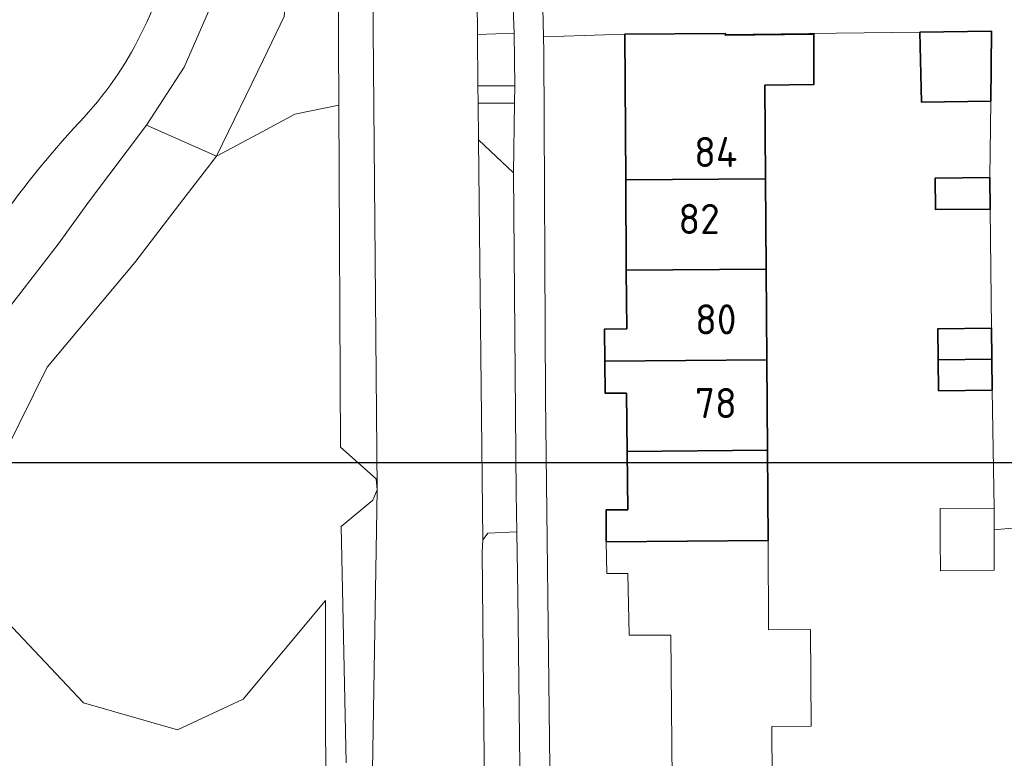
# Model space of a CAD drawing. Header units: metres. Extents: x 247993 to 248761, y 480503 to 480935.
# Tile 4 of 13: x 248368 to 248427, y 480631 to 480675. Entities that reach past the tile are written whole.
import ezdxf
from ezdxf.enums import TextEntityAlignment as Align

# ---------------------------------------------------------------- set-up
doc = ezdxf.new("R2010")
doc.units = ezdxf.units.M
for name, color, linetype, lineweight in [('B-XX-GR-GRAS-GV', 60, 'Continuous', 13), ('B-XX-GR-GROENVOORZIENING-GV', 80, 'Continuous', 18), ('B-XX-OG-BEBOUWING-GV', 7, 'Continuous', 35), ('B-XX-OG-BEBOUWING-T18', 10, 'Continuous', 18), ('B-XX-OG-BEBOUWING_LOODS-GV', 7, 'Continuous', 35), ('B-XX-OG-TERREIN_ERF-GV', 7, 'Continuous', 18), ('B-XX-OG-WATER-GV', 130, 'Continuous', 18), ('B-XX-OG-WATER_SLOOT-GV', 120, 'Continuous', 18), ('B-XX-VH-VERHARDING_GESLOTEN-GV', 252, 'Continuous', 18), ('B-XX-VH-VERHARDING_OPEN-GV', 252, 'Continuous', 18), ('N-BH-KL-ET_LS_OV_LICHTMAST-S', 7, 'Continuous', 25)]:
    doc.layers.add(name, color=color, linetype=linetype, lineweight=lineweight)
doc.styles.add('NLCS-ISO-M-T18', font='NLCS-ISO.ttf', dxfattribs={"height": 1.8})

msp = doc.modelspace()

# ---------------------------------------------------------------- linework, layer by layer
at = {"layer": 'B-XX-GR-GRAS-GV'}
msp.add_lwpolyline([(248365.713, 480641.005), (248366.684, 480647.332), (248370.075, 480654.139), (248375.299, 480660.399), (248377.98, 480663.877), (248380.191, 480666.745), (248376.01, 480668.6), (248372.6, 480664.09), (248370.73, 480661.49), (248368.37, 480658.43), (248366.36, 480655.88), (248364.73, 480653), (248364.423, 480652.521), (248363.17, 480639.977), (248362.892, 480627.048), (248363.308, 480621.631), (248364.449, 480617.362), (248365.459, 480615.587), (248365.044, 480619.383), (248365.413, 480639.053)], close=True, dxfattribs=at)
at = {"layer": 'B-XX-GR-GROENVOORZIENING-GV'}
for points in [[(248366.63, 480704.86), (248368.63, 480705.87), (248370.49, 480706.02), (248372.21, 480705.49), (248373.72, 480704.42), (248375.57, 480701.71), (248378.41, 480695.9), (248379.89, 480689.74), (248380.67, 480684.41), (248380.87, 480679.91), (248379.7, 480675.39), (248378.26, 480672.07), (248376.01, 480668.6), (248380.191, 480666.745), (248382.983, 480672.534), (248384.217, 480675.094), (248385.089, 480684.215), (248383.733, 480692.832), (248382.766, 480695.37), (248380.738, 480700.69), (248378.032, 480705.543), (248377.281, 480706.889), (248372.593, 480710.455), (248366.967, 480708.256)], [(248384.217, 480675.094), (248382.983, 480672.534), (248380.191, 480666.745), (248382.912, 480668.213), (248384.863, 480669.266), (248387.483, 480669.806), (248387.43, 480681.09)], [(248387.919, 480630.501), (248387.63, 480644.62), (248389.51, 480646.19), (248389.77, 480646.82), (248389.72, 480647.47), (248387.58, 480649.37), (248387.483, 480669.806), (248384.863, 480669.266), (248382.912, 480668.213), (248380.191, 480666.745), (248377.98, 480663.877), (248375.299, 480660.399), (248370.075, 480654.139), (248366.684, 480647.332), (248365.713, 480641.005), (248372.249, 480634.084), (248377.857, 480632.471), (248381.775, 480634.314), (248386.684, 480640.211), (248386.684, 480633.682), (248386.723, 480624.732)]]:
    msp.add_lwpolyline(points, dxfattribs=at)
msp.add_lwpolyline([(248397.974, 480669.925), (248397.716, 480669.925), (248395.8, 480669.925), (248395.82, 480667.73), (248397.91, 480665.76), (248397.91, 480665.77)], close=True, dxfattribs=at)
at = {"layer": 'B-XX-OG-BEBOUWING-GV'}
for points in [[(248404.618, 480665.336), (248412.976, 480665.396), (248412.936, 480670.995), (248415.859, 480671.038), (248415.854, 480674.046), (248410.568, 480673.971), (248410.568, 480674.021), (248410.567, 480674.074), (248404.558, 480674.034)], [(248412.976, 480665.396), (248404.618, 480665.336), (248404.648, 480659.936), (248413.006, 480659.996)], [(248426.374, 480663.586), (248426.354, 480665.475), (248423.105, 480665.445), (248423.125, 480663.556)], [(248403.368, 480654.497), (248413.046, 480654.587), (248413.006, 480659.996), (248404.648, 480659.936), (248404.678, 480656.437), (248403.358, 480656.417)], [(248423.285, 480654.587), (248426.484, 480654.627), (248426.464, 480656.477), (248423.265, 480656.437)], [(248413.046, 480654.587), (248403.368, 480654.497), (248403.388, 480652.598), (248404.658, 480652.588), (248404.708, 480649.108), (248413.076, 480649.188)], [(248426.484, 480654.627), (248423.285, 480654.587), (248423.305, 480652.738), (248426.504, 480652.777)], [(248403.448, 480643.709), (248413.116, 480643.779), (248413.076, 480649.188), (248404.708, 480649.108), (248404.738, 480645.629), (248403.458, 480645.629)]]:
    msp.add_lwpolyline(points, close=True, dxfattribs=at)
at = {"layer": 'B-XX-OG-BEBOUWING_LOODS-GV'}
msp.add_lwpolyline([(248422.18, 480674.159), (248422.272, 480669.985), (248426.415, 480670.038), (248426.47, 480674.21)], close=True, dxfattribs=at)
at = {"layer": 'B-XX-OG-TERREIN_ERF-GV'}
for points in [[(248407.397, 480629.461), (248407.318, 480638.14), (248404.817, 480638.13), (248404.747, 480641.809), (248403.488, 480641.809), (248403.448, 480643.709), (248403.458, 480645.629), (248404.738, 480645.629), (248404.708, 480649.108), (248404.658, 480652.588), (248403.388, 480652.598), (248403.368, 480654.497), (248403.358, 480656.417), (248404.678, 480656.437), (248404.648, 480659.936), (248404.618, 480665.336), (248404.558, 480674.034), (248399.706, 480673.89), (248399.72, 480672.99), (248399.83, 480652.31), (248400.08, 480630.24)], [(248428.12, 480644.57), (248426.624, 480644.433), (248426.624, 480643.877), (248426.624, 480642.009), (248423.414, 480641.969), (248423.404, 480643.853), (248423.394, 480645.709), (248426.624, 480645.729), (248426.504, 480652.777), (248423.305, 480652.738), (248423.285, 480654.587), (248423.265, 480656.437), (248426.464, 480656.477), (248426.374, 480663.586), (248423.125, 480663.556), (248423.105, 480665.445), (248426.354, 480665.475), (248426.415, 480670.038), (248422.272, 480669.985), (248422.18, 480674.159), (248410.568, 480674.021), (248410.568, 480673.971), (248415.854, 480674.046), (248415.859, 480671.038), (248412.936, 480670.995), (248412.976, 480665.396), (248413.006, 480659.996), (248413.046, 480654.587), (248413.076, 480649.188), (248413.116, 480643.779), (248413.155, 480638.46), (248415.656, 480638.47), (248415.686, 480632.691), (248413.346, 480632.671), (248413.366, 480629.471)]]:
    msp.add_lwpolyline(points, dxfattribs=at)
at = {"layer": 'B-XX-OG-WATER-GV'}
for points in [[(248372.002, 480668.787, 0.150326), (248377.643, 480680.129)], [(248362.627, 480655.32, -0.069254), (248372.002, 480668.787)]]:
    msp.add_lwpolyline(points, format="xyb", dxfattribs=at)
at = {"layer": 'B-XX-OG-WATER_SLOOT-GV'}
msp.add_lwpolyline([(248368.37, 480658.43), (248370.73, 480661.49), (248372.6, 480664.09), (248376.01, 480668.6), (248378.26, 480672.07), (248379.7, 480675.39), (248380.87, 480679.91), (248380.67, 480684.41), (248379.89, 480689.74), (248378.41, 480695.9), (248375.57, 480701.71), (248373.72, 480704.42), (248372.21, 480705.49), (248370.49, 480706.02), (248368.63, 480705.87), (248366.63, 480704.86)], dxfattribs=at)
for points in [[(248377.643, 480680.129, -0.150326), (248372.002, 480668.787)], [(248372.002, 480668.787, 0.069254), (248362.627, 480655.32)]]:
    msp.add_lwpolyline(points, format="xyb", dxfattribs=at)
at = {"layer": 'B-XX-VH-VERHARDING_GESLOTEN-GV'}
for points in [[(248389.454, 480683.497), (248389.77, 480646.82), (248389.484, 480628.874)], [(248396.2, 480626.62), (248396.04, 480643.1), (248396.09, 480643.83), (248395.82, 480667.73), (248395.8, 480669.925), (248395.79, 480670.96), (248395.76, 480674.01), (248395.74, 480676.07)]]:
    msp.add_lwpolyline(points, dxfattribs=at)
at = {"layer": 'B-XX-VH-VERHARDING_OPEN-GV'}
for points in [[(248427.36, 480695.6), (248425.9, 480695.58), (248426.38, 480676.09), (248412.776, 480675.834), (248406.767, 480675.824), (248399.68, 480675.6), (248399.706, 480673.89), (248404.558, 480674.034), (248410.567, 480674.074), (248410.568, 480674.021), (248422.18, 480674.159), (248426.47, 480674.21), (248426.415, 480670.038), (248426.354, 480665.475), (248426.374, 480663.586), (248426.464, 480656.477), (248426.484, 480654.627), (248426.504, 480652.777), (248426.624, 480645.729), (248426.624, 480644.433), (248428.12, 480644.57)], [(248397.87, 480676.12), (248397.96, 480674.09), (248397.99, 480670.96), (248397.974, 480669.925), (248397.91, 480665.77), (248397.91, 480665.76), (248398.07, 480646.61), (248398.108, 480644.314), (248398.17, 480640.59), (248398.31, 480628.58)], [(248400.08, 480630.24), (248399.83, 480652.31), (248399.72, 480672.99), (248399.706, 480673.89), (248399.68, 480675.6)]]:
    msp.add_lwpolyline(points, dxfattribs=at)
for points in [[(248389.77, 480646.82), (248389.454, 480683.497), (248387.43, 480681.09), (248387.483, 480669.806), (248387.58, 480649.37), (248389.72, 480647.47)], [(248395.74, 480676.07), (248395.76, 480674.01), (248397.96, 480674.09), (248397.87, 480676.12)], [(248397.96, 480674.09), (248395.76, 480674.01), (248395.79, 480670.96), (248397.99, 480670.96)], [(248395.8, 480669.925), (248397.716, 480669.925), (248397.974, 480669.925), (248397.99, 480670.96), (248395.79, 480670.96)], [(248397.91, 480665.76), (248395.82, 480667.73), (248396.09, 480643.83), (248396.34, 480644.17), (248396.386, 480644.235), (248398.108, 480644.314), (248398.07, 480646.61)]]:
    msp.add_lwpolyline(points, close=True, dxfattribs=at)
at = {"layer": 'N-BH-KL-ET_LS_OV_LICHTMAST-S'}
msp.add_lwpolyline([(248300.367, 480772.882), (248500.248, 480772.882), (248500.248, 480648.435), (248300.367, 480648.435)], close=True, dxfattribs=at)

# ---------------------------------------------------------------- texts
at = {"layer": 'B-XX-OG-BEBOUWING-T18', "style": 'NLCS-ISO-M-T18'}
for s, p in [('84', (248410, 480667)), ('82', (248409, 480663)), ('80', (248410, 480657)), ('78', (248410, 480652))]:
    msp.add_text(s, height=1.8, dxfattribs=at).set_placement(p, align=Align.MIDDLE_CENTER)

doc.saveas('drawing.dxf')
